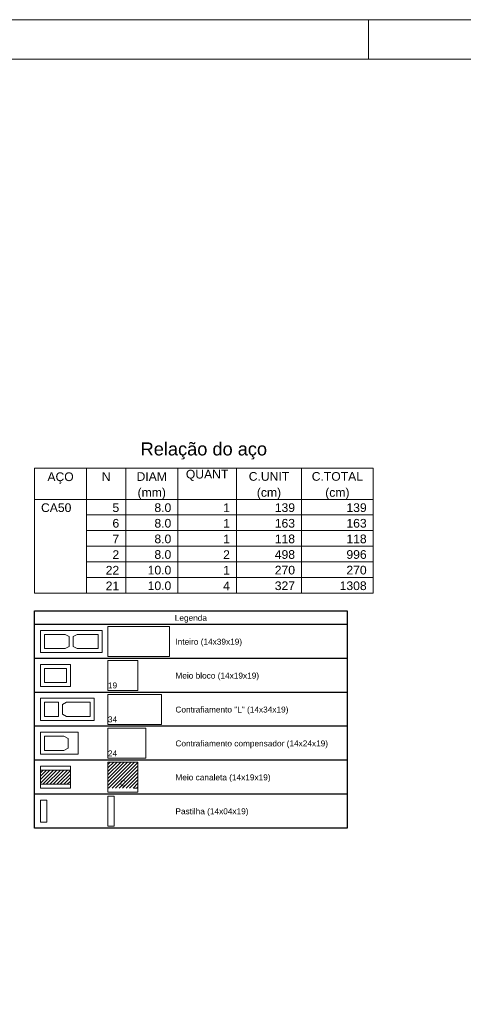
# Model space of a CAD drawing. Header units: millimetres. Extents: x 337 to 624, y -381 to -65.
# Tile 91 of 138: x 394 to 405, y -154 to -129. Entities that reach past the tile are written whole.
import ezdxf

# ---------------------------------------------------------------- set-up
doc = ezdxf.new("R2010")
doc.units = ezdxf.units.MM
doc.header["$MEASUREMENT"] = 0
doc.linetypes.add('DOT', pattern=[6.35, 0, -6.35])
for name, color, linetype, lineweight in [('DI-Tabelas', 7, 'Continuous', 25), ('PA-Graute', 8, 'Continuous', 0), ('PE-Contrafiamento compensador', 1, 'Continuous', 5), ('PE-Contrafiamento L', 1, 'Continuous', 13), ('PE-Inteiro', 7, 'Continuous', 5), ('PE-Meio', 1, 'Continuous', 5), ('PE-Meio canaleta', 5, 'Continuous', 5), ('PE-Pastilha', 3, 'Continuous', 5), ('PRANCHA 01', 7, 'Continuous', 20), ('Relação do aço', 7, 'Continuous', 0)]:
    doc.layers.add(name, color=color, linetype=linetype, lineweight=lineweight)
doc.styles.add('Arial', font='arial.ttf')
pattern_1 = [(45, (320.87709, -309.79396), (-0.044194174, 0.044194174), [])]

msp = doc.modelspace()

# ---------------------------------------------------------------- hatches: boundary and pattern name
at = {"layer": 'PA-Graute', "linetype": 'Continuous'}
h = msp.add_hatch(dxfattribs=at)
h.set_pattern_fill('ANSI31', color=8, scale=0.5, style=0)
h.set_pattern_definition(pattern_1)
h.paths.add_polyline_path([(396.4279, -148.2718), (397.1879, -148.2718), (397.1879, -148.9318), (396.4279, -148.9318)])
h = msp.add_hatch(dxfattribs=at)
h.set_pattern_fill('ANSI31', color=8, scale=0.5, style=0)
h.set_pattern_definition(pattern_1)
h.paths.add_polyline_path([(394.7179, -148.4718), (395.4779, -148.4718), (395.4779, -148.8318), (394.7179, -148.8318)])

# ---------------------------------------------------------------- linework, layer by layer
at = {"layer": 'DI-Tabelas'}
for p, q in [((394.5679, -144.7818), (394.5679, -144.4328)), ((394.5679, -144.4328), (402.4909, -144.4328)), ((402.4909, -144.4328), (402.4909, -144.7818)), ((402.4909, -144.7818), (394.5679, -144.7818)), ((394.5679, -145.6418), (394.5679, -144.7818)), ((402.4909, -144.7818), (402.4909, -145.6418)), ((396.2779, -145.6418), (394.5679, -145.6418)), ((394.5679, -146.5018), (394.5679, -145.6418)), ((397.9879, -145.6418), (396.2779, -145.6418)), ((402.4909, -145.6418), (397.9879, -145.6418)), ((402.4909, -145.6418), (402.4909, -146.5018)), ((396.2779, -146.5018), (394.5679, -146.5018)), ((394.5679, -147.3618), (394.5679, -146.5018)), ((397.9879, -146.5018), (396.2779, -146.5018)), ((402.4909, -146.5018), (397.9879, -146.5018)), ((402.4909, -146.5018), (402.4909, -147.3618)), ((396.2779, -147.3618), (394.5679, -147.3618)), ((394.5679, -148.2218), (394.5679, -147.3618)), ((397.9879, -147.3618), (396.2779, -147.3618)), ((402.4909, -147.3618), (397.9879, -147.3618)), ((402.4909, -147.3618), (402.4909, -148.2218)), ((396.2779, -148.2218), (394.5679, -148.2218)), ((394.5679, -149.0818), (394.5679, -148.2218)), ((397.9879, -148.2218), (396.2779, -148.2218)), ((402.4909, -148.2218), (397.9879, -148.2218)), ((402.4909, -148.2218), (402.4909, -149.0818)), ((396.2779, -149.0818), (394.5679, -149.0818)), ((394.5679, -149.9418), (394.5679, -149.0818)), ((397.9879, -149.0818), (396.2779, -149.0818)), ((402.4909, -149.0818), (397.9879, -149.0818)), ((402.4909, -149.0818), (402.4909, -149.9418)), ((396.2779, -149.9418), (394.5679, -149.9418)), ((397.9879, -149.9418), (396.2779, -149.9418)), ((402.4909, -149.9418), (397.9879, -149.9418))]:
    msp.add_line(p, q, dxfattribs=at)
at = {"layer": 'PE-Contrafiamento compensador', "linetype": 'Continuous'}
for p, q in [((394.7179, -147.5118), (395.6779, -147.5118)), ((394.7179, -148.0718), (394.7179, -147.5118)), ((395.6779, -147.5118), (395.6779, -148.0718)), ((396.4279, -147.4118), (397.3879, -147.4118)), ((396.4279, -148.1718), (396.4279, -147.4118)), ((397.3879, -147.4118), (397.3879, -148.1718)), ((395.6779, -148.0718), (394.7179, -148.0718)), ((397.3879, -148.1718), (396.4279, -148.1718))]:
    msp.add_line(p, q, dxfattribs=at)
at = {"layer": 'PE-Contrafiamento compensador', "linetype": 'Continuous', "lineweight": 5}
for p, q in [((394.8179, -147.6118), (395.3139, -147.6118)), ((394.8179, -147.9718), (394.8179, -147.6118)), ((395.3139, -147.6118), (395.4179, -147.6678)), ((395.4179, -147.6678), (395.4179, -147.9158)), ((395.3139, -147.9718), (394.8179, -147.9718)), ((395.4179, -147.9158), (395.3139, -147.9718))]:
    msp.add_line(p, q, dxfattribs=at)
at = {"layer": 'PE-Contrafiamento L', "linetype": 'Continuous'}
for p, q in [((394.7179, -146.6518), (396.0779, -146.6518)), ((394.7179, -147.2118), (394.7179, -146.6518)), ((396.0779, -146.6518), (396.0779, -147.2118)), ((396.4279, -146.5518), (397.7879, -146.5518)), ((396.4279, -147.3118), (396.4279, -146.5518)), ((397.7879, -146.5518), (397.7879, -147.3118)), ((396.0779, -147.2118), (394.7179, -147.2118)), ((397.7879, -147.3118), (396.4279, -147.3118))]:
    msp.add_line(p, q, dxfattribs=at)
at = {"layer": 'PE-Contrafiamento L', "linetype": 'Continuous', "lineweight": 5}
for p, q in [((394.8179, -146.7518), (395.1779, -146.7518)), ((394.8179, -147.1118), (394.8179, -146.7518)), ((395.1779, -146.7518), (395.1779, -147.1118)), ((395.2779, -146.8078), (395.3819, -146.7518)), ((395.3819, -146.7518), (395.9779, -146.7518)), ((395.9779, -146.7518), (395.9779, -147.1118)), ((395.2779, -147.0558), (395.2779, -146.8078)), ((395.1779, -147.1118), (394.8179, -147.1118)), ((395.3819, -147.1118), (395.2779, -147.0558)), ((395.9779, -147.1118), (395.3819, -147.1118))]:
    msp.add_line(p, q, dxfattribs=at)
at = {"layer": 'PE-Inteiro', "linetype": 'Continuous'}
for p, q in [((394.7179, -144.9318), (396.2779, -144.9318)), ((394.7179, -145.4918), (394.7179, -144.9318)), ((396.2779, -144.9318), (396.2779, -145.4918)), ((396.4279, -144.8318), (397.9879, -144.8318)), ((396.4279, -145.5918), (396.4279, -144.8318)), ((397.9879, -144.8318), (397.9879, -145.5918)), ((396.2779, -145.4918), (394.7179, -145.4918)), ((397.9879, -145.5918), (396.4279, -145.5918))]:
    msp.add_line(p, q, dxfattribs=at)
at = {"layer": 'PE-Inteiro', "linetype": 'Continuous', "lineweight": 5}
for p, q in [((394.8179, -145.0318), (395.3439, -145.0318)), ((394.8179, -145.3918), (394.8179, -145.0318)), ((395.3439, -145.0318), (395.4479, -145.0878)), ((395.5479, -145.0878), (395.6519, -145.0318)), ((395.6519, -145.0318), (396.1779, -145.0318)), ((396.1779, -145.0318), (396.1779, -145.3918)), ((395.4479, -145.0878), (395.4479, -145.3358)), ((395.5479, -145.3358), (395.5479, -145.0878)), ((395.3439, -145.3918), (394.8179, -145.3918)), ((395.4479, -145.3358), (395.3439, -145.3918)), ((395.6519, -145.3918), (395.5479, -145.3358)), ((396.1779, -145.3918), (395.6519, -145.3918))]:
    msp.add_line(p, q, dxfattribs=at)
at = {"layer": 'PE-Meio', "linetype": 'Continuous'}
for p, q in [((394.7179, -145.7918), (395.4779, -145.7918)), ((394.7179, -146.3518), (394.7179, -145.7918)), ((395.4779, -145.7918), (395.4779, -146.3518)), ((396.4279, -145.6918), (397.1879, -145.6918)), ((396.4279, -146.4518), (396.4279, -145.6918)), ((397.1879, -145.6918), (397.1879, -146.4518)), ((395.4779, -146.3518), (394.7179, -146.3518)), ((397.1879, -146.4518), (396.4279, -146.4518))]:
    msp.add_line(p, q, dxfattribs=at)
at = {"layer": 'PE-Meio', "linetype": 'Continuous', "lineweight": 5}
for p, q in [((394.8179, -145.8918), (395.3779, -145.8918)), ((394.8179, -146.2518), (394.8179, -145.8918)), ((395.3779, -145.8918), (395.3779, -146.2518)), ((395.3779, -146.2518), (394.8179, -146.2518))]:
    msp.add_line(p, q, dxfattribs=at)
at = {"layer": 'PE-Meio canaleta', "linetype": 'Continuous'}
for p, q in [((396.4279, -148.2718), (397.1879, -148.2718)), ((396.4279, -149.0318), (396.4279, -148.2718)), ((397.1879, -148.2718), (397.1879, -149.0318)), ((394.7179, -148.3718), (395.4779, -148.3718)), ((394.7179, -148.9318), (394.7179, -148.3718)), ((395.4779, -148.3718), (395.4779, -148.9318)), ((395.4779, -148.9318), (394.7179, -148.9318)), ((397.1879, -149.0318), (396.4279, -149.0318))]:
    msp.add_line(p, q, dxfattribs=at)
at = {"layer": 'PE-Meio canaleta', "color": 5, "linetype": 'DOT', "lineweight": 5}
for p, q in [((396.4279, -148.2718), (397.1879, -148.2718)), ((396.4279, -148.9318), (396.4279, -148.2718)), ((397.1879, -148.2718), (397.1879, -148.9318)), ((397.1879, -148.9318), (396.4279, -148.9318))]:
    msp.add_line(p, q, dxfattribs=at)
at = {"layer": 'PE-Meio canaleta', "linetype": 'Continuous', "lineweight": 5}
for p, q in [((394.7179, -148.4718), (395.4779, -148.4718)), ((394.7179, -148.8318), (394.7179, -148.4718)), ((395.4779, -148.4718), (395.4779, -148.8318)), ((395.4779, -148.8318), (394.7179, -148.8318))]:
    msp.add_line(p, q, dxfattribs=at)
at = {"layer": 'PE-Pastilha', "linetype": 'Continuous'}
for p, q in [((394.7179, -149.2318), (394.8779, -149.2318)), ((394.7179, -149.7918), (394.7179, -149.2318)), ((394.8779, -149.2318), (394.8779, -149.7918)), ((396.4279, -149.1318), (396.5879, -149.1318)), ((396.4279, -149.8918), (396.4279, -149.1318)), ((396.5879, -149.1318), (396.5879, -149.8918)), ((394.8779, -149.7918), (394.7179, -149.7918)), ((396.5879, -149.8918), (396.4279, -149.8918))]:
    msp.add_line(p, q, dxfattribs=at)
at = {"layer": 'PRANCHA 01'}
for points in [[(337.4312, -188.8442), (421.5312, -188.8442), (421.5312, -129.4442), (337.4312, -129.4442), (337.4312, -188.8442)], [(403.0312, -130.4442), (403.0312, -129.4442)]]:
    msp.add_lwpolyline(points, dxfattribs=at)
msp.add_lwpolyline([(339.9312, -187.8442), (420.5312, -187.8442), (420.5312, -130.4442), (339.9312, -130.4442)], close=True, dxfattribs=at)
at = {"layer": 'Relação do aço'}
for p, q in [((394.5679, -140.8148), (403.1479, -140.8148)), ((394.5679, -140.8148), (394.5679, -141.6068)), ((395.8879, -140.8148), (395.8879, -141.6068)), ((396.8779, -140.8148), (396.8779, -141.6068)), ((398.1979, -140.8148), (398.1979, -141.6068)), ((399.6829, -140.8148), (399.6829, -141.6068)), ((401.3329, -140.8148), (401.3329, -141.6068)), ((403.1479, -140.8148), (403.1479, -141.6068)), ((394.5679, -141.6068), (403.1479, -141.6068)), ((394.5679, -141.6068), (403.1479, -141.6068)), ((394.5679, -141.6068), (394.5679, -143.9828)), ((395.8879, -141.6068), (395.8879, -143.9828)), ((396.8779, -141.6068), (396.8779, -143.9828)), ((398.1979, -141.6068), (398.1979, -143.9828)), ((399.6829, -141.6068), (399.6829, -143.9828)), ((401.3329, -141.6068), (401.3329, -143.9828)), ((403.1479, -141.6068), (403.1479, -143.9828)), ((395.8879, -142.0028), (403.1479, -142.0028)), ((395.8879, -142.3988), (403.1479, -142.3988)), ((395.8879, -142.7948), (403.1479, -142.7948)), ((395.8879, -143.1908), (403.1479, -143.1908)), ((395.8879, -143.5868), (403.1479, -143.5868)), ((394.5679, -143.9828), (403.1479, -143.9828))]:
    msp.add_line(p, q, dxfattribs=at)

# ---------------------------------------------------------------- texts
at = {"layer": 'DI-Tabelas', "char_height": 0.15, "line_spacing_factor": 0.6, "style": 'Arial'}
for s, insert, width, attachment_point in [('Legenda', (398.5294, -144.7318), 1.631021, 8), ('Inteiro (14x39x19)', (398.1379, -145.3363), 3.377058, 7), ('Meio bloco (14x19x19)', (398.1379, -146.1963), 4.239101, 7), ('Contrafiamento "L" (14x34x19)', (398.1379, -147.0563), 5.724466, 7), ('Contrafiamento compensador (14x24x19)', (398.1379, -147.9163), 7.732774, 7), ('Meio canaleta (14x19x19)', (398.1379, -148.7763), 4.821494, 7), ('Pastilha (14x04x19)', (398.1379, -149.6363), 3.703582, 7)]:
    msp.add_mtext(s, dxfattribs=dict(at, insert=insert, width=width, attachment_point=attachment_point))
at = {"layer": 'PE-Contrafiamento compensador', "insert": (396.4283, -148.1223), "char_height": 0.15, "width": 0.466006, "attachment_point": 7, "line_spacing_factor": 0.6, "style": 'Arial'}
msp.add_mtext('24', dxfattribs=at)
at = {"layer": 'PE-Contrafiamento L', "insert": (396.4283, -147.2623), "char_height": 0.15, "width": 0.466006, "attachment_point": 7, "line_spacing_factor": 0.6, "style": 'Arial'}
msp.add_mtext('34', dxfattribs=at)
at = {"layer": 'PE-Meio', "insert": (396.4283, -146.4023), "char_height": 0.15, "width": 0.466006, "attachment_point": 7, "line_spacing_factor": 0.6, "style": 'Arial'}
msp.add_mtext('19', dxfattribs=at)
at = {"layer": 'PE-Meio canaleta', "insert": (396.8079, -148.8823), "char_height": 0.15, "width": 0.302744, "attachment_point": 8, "line_spacing_factor": 0.6, "style": 'Arial'}
msp.add_mtext('C', dxfattribs=at)
at = {"layer": 'Relação do aço', "line_spacing_factor": 0.9, "style": 'Arial'}
for s, insert, char_height, width, attachment_point in [('Relação do aço', (398.8579, -140.5948), 0.33, 6.406326, 8), ('AÇO', (395.2279, -141.2108), 0.22, 1.332409, 8), ('N', (396.3829, -141.1382), 0.22, 0.444024, 8), ('DIAM', (397.5379, -141.1382), 0.22, 1.536982, 8), ('QUANT', (398.9404, -141.1382), 0.22, 2.152043, 8), ('C.UNIT', (400.5079, -141.1382), 0.22, 2.049085, 8), ('C.TOTAL', (402.2404, -141.1382), 0.22, 2.596067, 8), ('(mm)', (397.5379, -141.6068), 0.22, 1.433354, 8), ('(cm)', (400.5079, -141.6068), 0.22, 1.22878, 8), ('(cm)', (402.2404, -141.6068), 0.22, 1.22878, 8), ('CA50', (394.7329, -141.9302), 0.22, 1.537652, 7), ('5', (396.7129, -141.9302), 0.22, 0.341738, 9), ('8.0', (398.0329, -141.9302), 0.22, 0.854177, 9), ('1', (399.5179, -141.9302), 0.22, 0.341738, 9), ('139', (401.1679, -141.9302), 0.22, 1.025213, 9), ('139', (402.9829, -141.9302), 0.22, 1.025213, 9), ('6', (396.7129, -142.3262), 0.22, 0.341738, 9), ('8.0', (398.0329, -142.3262), 0.22, 0.854177, 9), ('1', (399.5179, -142.3262), 0.22, 0.341738, 9), ('163', (401.1679, -142.3262), 0.22, 1.025213, 9), ('163', (402.9829, -142.3262), 0.22, 1.025213, 9), ('7', (396.7129, -142.7222), 0.22, 0.341738, 9), ('8.0', (398.0329, -142.7222), 0.22, 0.854177, 9), ('1', (399.5179, -142.7222), 0.22, 0.341738, 9), ('118', (401.1679, -142.7222), 0.22, 1.025213, 9), ('118', (402.9829, -142.7222), 0.22, 1.025213, 9), ('2', (396.7129, -143.1182), 0.22, 0.341738, 9), ('8.0', (398.0329, -143.1182), 0.22, 0.854177, 9), ('2', (399.5179, -143.1182), 0.22, 0.341738, 9), ('498', (401.1679, -143.1182), 0.22, 1.025213, 9), ('996', (402.9829, -143.1182), 0.22, 1.025213, 9), ('22', (396.7129, -143.5142), 0.22, 0.683476, 9), ('10.0', (398.0329, -143.5142), 0.22, 1.195915, 9), ('1', (399.5179, -143.5142), 0.22, 0.341738, 9), ('270', (401.1679, -143.5142), 0.22, 1.025213, 9), ('270', (402.9829, -143.5142), 0.22, 1.025213, 9), ('21', (396.7129, -143.9102), 0.22, 0.683476, 9), ('10.0', (398.0329, -143.9102), 0.22, 1.195915, 9), ('4', (399.5179, -143.9102), 0.22, 0.341738, 9), ('327', (401.1679, -143.9102), 0.22, 1.025213, 9), ('1308', (402.9829, -143.9102), 0.22, 1.366951, 9)]:
    msp.add_mtext(s, dxfattribs=dict(at, insert=insert, char_height=char_height, width=width, attachment_point=attachment_point))

doc.saveas('drawing.dxf')
